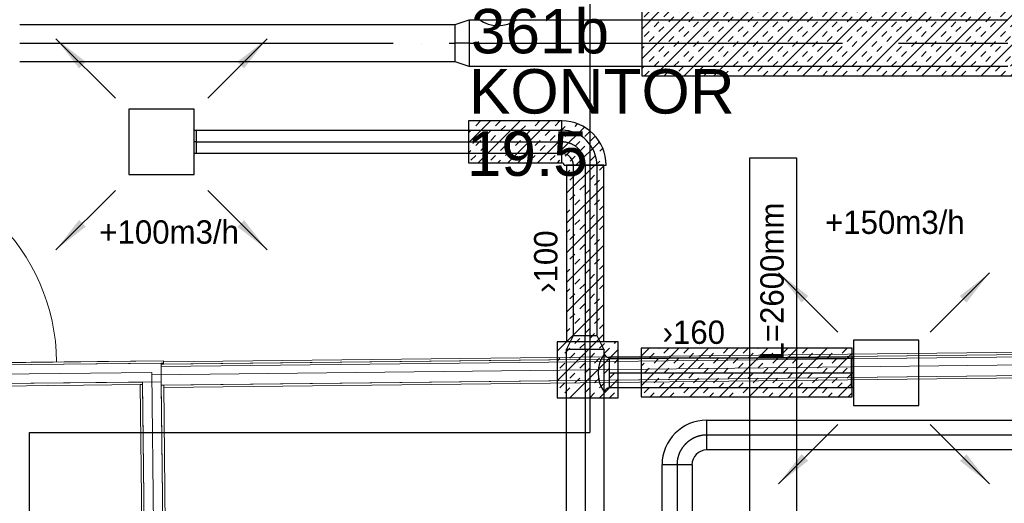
# Model space of a CAD drawing. Header units: millimetres. Extents: x 0 to 83130, y 0 to 57204.
# Tile 35 of 67: x 8826 to 14100, y 46846 to 49438. Entities that reach past the tile are written whole.
import ezdxf

# ---------------------------------------------------------------- set-up
doc = ezdxf.new("R2010")
doc.units = ezdxf.units.MM
doc.header["$LTSCALE"] = 100
doc.header["$MEASUREMENT"] = 0
doc.header["$PDMODE"] = 1
doc.linetypes.add('2V-CENT', pattern=[23, 20, -1.5, 0, -1.5])
doc.linetypes.add('V-KV', pattern=[2, 1, 1])
doc.layers.get('0').update_dxf_attribs({"linetype": 'CONTINUOUS'})
for name, color, linetype in [('20603A200D001$0$832 Rominfo', 7, 'CONTINUOUS'), ('V060-', 3, 'CONTINUOUS'), ('V061-', 1, 'CONTINUOUS'), ('V070-', 3, 'CONTINUOUS'), ('V071-', 1, 'CONTINUOUS'), ('V080-', 3, 'CONTINUOUS'), ('V110', 1, 'CONTINUOUS'), ('V111', 1, 'CONTINUOUS'), ('xref', 7, 'CONTINUOUS')]:
    doc.layers.add(name, color=color, linetype=linetype)
for name, color, linetype, lineweight in [('20603A200D001$0$A-AREA', 32, 'CONTINUOUS', 9), ('20603A200D001$0$A-DOOR', 31, 'CONTINUOUS', 13), ('20603A200D001$0$A-WALL', 7, 'CONTINUOUS', 13)]:
    doc.layers.add(name, color=color, linetype=linetype, lineweight=lineweight)
doc.styles.add('20603A200D001$0$Arial', font='arial.ttf', dxfattribs={"height": 238.125})
doc.styles.add('FISO', font='fiso')
doc.styles.add('ISO', font='ISO')
doc.styles.add('SIMPLEX', font='SIMPLEX')

# ---------------------------------------------------------------- blocks, each defined once
blk = doc.blocks.new('TAK_P', base_point=(16247.5, 22586.5))
for p, q in [((16248, 22587), (16247, 22587)), ((16247, 22587), (16247, 22586)), ((16248, 22586), (16248, 22587)), ((16247, 22586), (16248, 22586))]:
    blk.add_line(p, q)
blk = doc.blocks.new('C3A', base_point=(16246, 22590.5))
at = {"color": 0, "linetype": 'ByBlock'}
blk.add_line((16247, 22590.5), (16246, 22590.5), dxfattribs=at)
blk = doc.blocks.new('K3A', base_point=(16246, 22590.5))
at = {"color": 0, "linetype": 'ByBlock'}
for p, q in [((16246, 22591), (16247, 22591)), ((16247, 22591), (16247, 22590)), ((16247, 22590), (16246, 22590))]:
    blk.add_line(p, q, dxfattribs=at)
blk = doc.blocks.new('33A', base_point=(16246, 22590.5))
blk.add_point((16247, 22590.5))
at = {"color": 0, "linetype": 'ByBlock'}
blk.add_blockref('K3A', (16246, 22590.5), dxfattribs=at)
at = {"color": 1, "linetype": '2V-CENT'}
blk.add_blockref('C3A', (16246, 22590.5), dxfattribs=at)
at = {"style": 'SIMPLEX', "flags": 3}
blk.add_attdef('0', (16246, 22590.5), '', height=1, dxfattribs=at)
blk = doc.blocks.new('CCDIMF_200X125X75', base_point=(3095.5, 30301.1))
at = {"color": 0, "linetype": 'ByBlock'}
blk.add_line((3058, 30301.1), (3133, 30301.1), dxfattribs=at)
blk = doc.blocks.new('KCDIMF_200X125X75', base_point=(3095.5, 30301.1))
at = {"color": 0, "linetype": 'ByBlock'}
for p, q in [((3058, 30201.1), (3058, 30401.1)), ((3058, 30401.1), (3133, 30363.6)), ((3133, 30363.6), (3133, 30238.6)), ((3133, 30238.6), (3058, 30201.1))]:
    blk.add_line(p, q, dxfattribs=at)
blk = doc.blocks.new('3CDIMF_200X125X75', base_point=(3095.5, 30301.1))
for p in [(3058, 30301.1), (3133, 30301.1)]:
    blk.add_point(p)
at = {"color": 0, "linetype": 'ByBlock'}
blk.add_blockref('KCDIMF_200X125X75', (3095.5, 30301.1), dxfattribs=at)
at = {"color": 1, "linetype": '2V-CENT'}
blk.add_blockref('CCDIMF_200X125X75', (3095.5, 30301.1), dxfattribs=at)
at = {"style": 'SIMPLEX', "flags": 3}
blk.add_attdef('0', (3095.5, 30301.1), '', height=1, dxfattribs=at)
blk = doc.blocks.new('CBOJ90_PB', base_point=(86107, 31352))
at = {"color": 0, "linetype": 'ByBlock'}
blk.add_arc((86106, 31353), 1, 270, 360, dxfattribs=at)
blk = doc.blocks.new('KBOJ90_PB', base_point=(86107, 31352))
at = {"color": 0, "linetype": 'ByBlock'}
for p, q in [((86106.5, 31353), (86107.5, 31353)), ((86106, 31352.5), (86106, 31351.5))]:
    blk.add_line(p, q, dxfattribs=at)
for radius in [1.5, 0.5]:
    blk.add_arc((86106, 31353), radius, 270, 360, dxfattribs=at)
blk = doc.blocks.new('3BOJ90_PB', base_point=(86107, 31352))
for p in [(86107, 31353), (86106, 31352)]:
    blk.add_point(p)
at = {"color": 1, "linetype": '2V-CENT'}
blk.add_blockref('CBOJ90_PB', (86107, 31352), dxfattribs=at)
at = {"color": 0, "linetype": 'ByBlock'}
blk.add_blockref('KBOJ90_PB', (86107, 31352), dxfattribs=at)
at = {"style": 'ISO', "flags": 3}
blk.add_attdef('0', (86107, 31352), '', height=1, dxfattribs=at)
blk = doc.blocks.new('V420', base_point=(455, 404.5))
blk.add_line((455, 404.5), (464, 404.5))
blk.add_solid([(455, 404.5), (459, 405), (459, 404)])
blk = doc.blocks.new('V421', base_point=(455.5, 404.5))
at = {"rotation": 180}
blk.add_blockref('V420', (464.5, 404.5), dxfattribs=at)
blk = doc.blocks.new('CCDIMF_250X200X75', base_point=(3095.5, 30301.1))
at = {"color": 0, "linetype": 'ByBlock'}
blk.add_line((3058, 30301.1), (3133, 30301.1), dxfattribs=at)
blk = doc.blocks.new('KCDIMF_250X200X75', base_point=(3095.5, 30301.1))
at = {"color": 0, "linetype": 'ByBlock'}
for p, q in [((3058, 30176.1), (3058, 30426.1)), ((3058, 30426.1), (3133, 30401.1)), ((3133, 30401.1), (3133, 30201.1)), ((3133, 30201.1), (3058, 30176.1))]:
    blk.add_line(p, q, dxfattribs=at)
blk = doc.blocks.new('3CDIMF_250X200X75', base_point=(3095.5, 30301.1))
for p in [(3058, 30301.1), (3133, 30301.1)]:
    blk.add_point(p)
at = {"color": 0, "linetype": 'ByBlock'}
blk.add_blockref('KCDIMF_250X200X75', (3095.5, 30301.1), dxfattribs=at)
at = {"color": 1, "linetype": '2V-CENT'}
blk.add_blockref('CCDIMF_250X200X75', (3095.5, 30301.1), dxfattribs=at)
at = {"style": 'SIMPLEX', "flags": 3}
blk.add_attdef('0', (3095.5, 30301.1), '', height=1, dxfattribs=at)
blk = doc.blocks.new('*X120')
at = {"color": 0}
for p, q in [((12158.5, 49228.5), (12416.9, 49487)), ((12158.5, 49387.6), (12257.8, 49487)), ((12171.1, 49453.3), (12197.6, 49479.8)), ((12226, 49137), (12576, 49487)), ((12277.1, 49453.3), (12303.7, 49479.8)), ((12356.7, 49479.8), (12363.9, 49487)), ((12385.1, 49137), (12735.1, 49487)), ((12462.8, 49479.8), (12470, 49487)), ((12489.3, 49453.3), (12515.8, 49479.8)), ((12544.2, 49137), (12894.2, 49487)), ((12595.3, 49453.3), (12621.9, 49479.8)), ((12674.9, 49479.8), (12682.1, 49487)), ((12703.3, 49137), (13053.3, 49487)), ((12781, 49479.8), (12788.2, 49487)), ((12807.5, 49453.3), (12834, 49479.8)), ((12862.4, 49137), (13212.4, 49487)), ((12913.5, 49453.3), (12940.1, 49479.8)), ((12993.1, 49479.8), (13000.3, 49487)), ((13021.5, 49137), (13371.5, 49487)), ((13099.2, 49479.8), (13106.4, 49487)), ((13125.7, 49453.3), (13152.2, 49479.8)), ((13180.6, 49137), (13530.6, 49487)), ((13231.7, 49453.3), (13258.3, 49479.8)), ((13311.3, 49479.8), (13318.5, 49487)), ((13339.7, 49137), (13689.7, 49487)), ((13417.4, 49479.8), (13424.6, 49487)), ((13443.9, 49453.3), (13470.4, 49479.8)), ((13498.8, 49137), (13848.8, 49487)), ((13549.9, 49453.3), (13576.5, 49479.8)), ((13629.5, 49479.8), (13636.7, 49487)), ((13657.9, 49137), (14007.9, 49487)), ((13735.5, 49479.8), (13742.8, 49487)), ((13762.1, 49453.3), (13788.6, 49479.8)), ((13817, 49137), (14158.5, 49478.5)), ((13868.1, 49453.3), (13894.6, 49479.8)), ((13947.7, 49479.8), (13954.9, 49487)), ((14053.7, 49479.8), (14061, 49487)), ((14080.3, 49453.3), (14106.8, 49479.8)), ((12224.1, 49400.2), (12250.6, 49426.8)), ((12303.7, 49426.8), (12330.2, 49453.3)), ((12409.7, 49426.8), (12436.2, 49453.3)), ((12436.2, 49400.2), (12462.8, 49426.8)), ((12542.3, 49400.2), (12568.8, 49426.8)), ((12621.9, 49426.8), (12648.4, 49453.3)), ((12727.9, 49426.8), (12754.4, 49453.3)), ((12754.4, 49400.2), (12781, 49426.8)), ((12860.5, 49400.2), (12887, 49426.8)), ((12940.1, 49426.8), (12966.6, 49453.3)), ((13046.1, 49426.8), (13072.6, 49453.3)), ((13072.6, 49400.2), (13099.2, 49426.8)), ((13178.7, 49400.2), (13205.2, 49426.8)), ((13258.3, 49426.8), (13284.8, 49453.3)), ((13364.3, 49426.8), (13390.8, 49453.3)), ((13390.8, 49400.2), (13417.4, 49426.8)), ((13496.9, 49400.2), (13523.4, 49426.8)), ((13576.5, 49426.8), (13603, 49453.3)), ((13682.5, 49426.8), (13709, 49453.3)), ((13709, 49400.2), (13735.5, 49426.8)), ((13815.1, 49400.2), (13841.6, 49426.8)), ((13894.6, 49426.8), (13921.2, 49453.3)), ((14000.7, 49426.8), (14027.2, 49453.3)), ((14027.2, 49400.2), (14053.7, 49426.8)), ((14133.3, 49400.2), (14158.5, 49425.4)), ((12171.1, 49347.2), (12197.6, 49373.7)), ((12250.6, 49373.7), (12277.1, 49400.2)), ((12356.7, 49373.7), (12383.2, 49400.2)), ((12383.2, 49347.2), (12409.7, 49373.7)), ((12489.3, 49347.2), (12515.8, 49373.7)), ((12568.8, 49373.7), (12595.3, 49400.2)), ((12674.9, 49373.7), (12701.4, 49400.2)), ((12701.4, 49347.2), (12727.9, 49373.7)), ((12807.5, 49347.2), (12834, 49373.7)), ((12887, 49373.7), (12913.5, 49400.2)), ((12993.1, 49373.7), (13019.6, 49400.2)), ((13019.6, 49347.2), (13046.1, 49373.7)), ((13125.7, 49347.2), (13152.2, 49373.7)), ((13205.2, 49373.7), (13231.7, 49400.2)), ((13311.3, 49373.7), (13337.8, 49400.2)), ((13337.8, 49347.2), (13364.3, 49373.7)), ((13443.9, 49347.2), (13470.4, 49373.7)), ((13523.4, 49373.7), (13549.9, 49400.2)), ((13629.5, 49373.7), (13656, 49400.2)), ((13656, 49347.2), (13682.5, 49373.7)), ((13762.1, 49347.2), (13788.6, 49373.7)), ((13841.6, 49373.7), (13868.1, 49400.2)), ((13947.7, 49373.7), (13974.2, 49400.2)), ((13974.2, 49347.2), (14000.7, 49373.7)), ((14080.3, 49347.2), (14106.8, 49373.7)), ((12197.6, 49320.7), (12224.1, 49347.2)), ((12303.7, 49320.7), (12330.2, 49347.2)), ((12330.2, 49294.2), (12356.7, 49320.7)), ((12436.2, 49294.2), (12462.8, 49320.7)), ((12515.8, 49320.7), (12542.3, 49347.2)), ((12621.9, 49320.7), (12648.4, 49347.2)), ((12648.4, 49294.2), (12674.9, 49320.7)), ((12754.4, 49294.2), (12781, 49320.7)), ((12834, 49320.7), (12860.5, 49347.2)), ((12940.1, 49320.7), (12966.6, 49347.2)), ((12966.6, 49294.2), (12993.1, 49320.7)), ((13072.6, 49294.2), (13099.2, 49320.7)), ((13152.2, 49320.7), (13178.7, 49347.2)), ((13258.3, 49320.7), (13284.8, 49347.2)), ((13284.8, 49294.2), (13311.3, 49320.7)), ((13390.8, 49294.2), (13417.4, 49320.7)), ((13470.4, 49320.7), (13496.9, 49347.2)), ((13576.5, 49320.7), (13603, 49347.2)), ((13603, 49294.2), (13629.5, 49320.7)), ((13709, 49294.2), (13735.5, 49320.7)), ((13788.6, 49320.7), (13815.1, 49347.2)), ((13894.6, 49320.7), (13921.2, 49347.2)), ((13921.2, 49294.2), (13947.7, 49320.7)), ((13976.1, 49137), (14158.5, 49319.4)), ((14027.2, 49294.2), (14053.7, 49320.7)), ((14106.8, 49320.7), (14133.3, 49347.2)), ((12158.5, 49281.6), (12171.1, 49294.2)), ((12250.6, 49267.7), (12277.1, 49294.2)), ((12277.1, 49241.1), (12303.7, 49267.7)), ((12383.2, 49241.1), (12409.7, 49267.7)), ((12462.8, 49267.7), (12489.3, 49294.2)), ((12568.8, 49267.7), (12595.3, 49294.2)), ((12595.3, 49241.1), (12621.9, 49267.7)), ((12701.4, 49241.1), (12727.9, 49267.7)), ((12781, 49267.7), (12807.5, 49294.2)), ((12887, 49267.7), (12913.5, 49294.2)), ((12913.5, 49241.1), (12940.1, 49267.7)), ((13019.6, 49241.1), (13046.1, 49267.7)), ((13099.2, 49267.7), (13125.7, 49294.2)), ((13205.2, 49267.7), (13231.7, 49294.2)), ((13231.7, 49241.1), (13258.3, 49267.7)), ((13337.8, 49241.1), (13364.3, 49267.7)), ((13417.4, 49267.7), (13443.9, 49294.2)), ((13523.4, 49267.7), (13549.9, 49294.2)), ((13549.9, 49241.1), (13576.5, 49267.7)), ((13656, 49241.1), (13682.5, 49267.7)), ((13735.5, 49267.7), (13762.1, 49294.2)), ((13841.6, 49267.7), (13868.1, 49294.2)), ((13868.1, 49241.1), (13894.6, 49267.7)), ((13974.2, 49241.1), (14000.7, 49267.7)), ((14053.7, 49267.7), (14080.3, 49294.2)), ((12197.6, 49214.6), (12224.1, 49241.1)), ((12224.1, 49188.1), (12250.6, 49214.6)), ((12330.2, 49188.1), (12356.7, 49214.6)), ((12409.7, 49214.6), (12436.2, 49241.1)), ((12515.8, 49214.6), (12542.3, 49241.1)), ((12542.3, 49188.1), (12568.8, 49214.6)), ((12648.4, 49188.1), (12674.9, 49214.6)), ((12727.9, 49214.6), (12754.4, 49241.1)), ((12834, 49214.6), (12860.5, 49241.1)), ((12860.5, 49188.1), (12887, 49214.6)), ((12966.6, 49188.1), (12993.1, 49214.6)), ((13046.1, 49214.6), (13072.6, 49241.1)), ((13152.2, 49214.6), (13178.7, 49241.1)), ((13178.7, 49188.1), (13205.2, 49214.6)), ((13284.8, 49188.1), (13311.3, 49214.6)), ((13364.3, 49214.6), (13390.8, 49241.1)), ((13470.4, 49214.6), (13496.9, 49241.1)), ((13496.9, 49188.1), (13523.4, 49214.6)), ((13603, 49188.1), (13629.5, 49214.6)), ((13682.5, 49214.6), (13709, 49241.1)), ((13788.6, 49214.6), (13815.1, 49241.1)), ((13815.1, 49188.1), (13841.6, 49214.6)), ((13921.2, 49188.1), (13947.7, 49214.6)), ((14000.7, 49214.6), (14027.2, 49241.1)), ((14106.8, 49214.6), (14133.3, 49241.1)), ((14133.3, 49188.1), (14158.5, 49213.3)), ((12158.5, 49175.5), (12171.1, 49188.1)), ((12173, 49137), (12197.6, 49161.6)), ((12279.1, 49137), (12303.7, 49161.6)), ((12356.7, 49161.6), (12383.2, 49188.1)), ((12462.8, 49161.6), (12489.3, 49188.1)), ((12491.2, 49137), (12515.8, 49161.6)), ((12597.3, 49137), (12621.9, 49161.6)), ((12674.9, 49161.6), (12701.4, 49188.1)), ((12781, 49161.6), (12807.5, 49188.1)), ((12809.4, 49137), (12834, 49161.6)), ((12915.5, 49137), (12940.1, 49161.6)), ((12993.1, 49161.6), (13019.6, 49188.1)), ((13099.2, 49161.6), (13125.7, 49188.1)), ((13127.6, 49137), (13152.2, 49161.6)), ((13233.7, 49137), (13258.3, 49161.6)), ((13311.3, 49161.6), (13337.8, 49188.1)), ((13417.4, 49161.6), (13443.9, 49188.1)), ((13445.8, 49137), (13470.4, 49161.6)), ((13551.9, 49137), (13576.5, 49161.6)), ((13629.5, 49161.6), (13656, 49188.1)), ((13735.5, 49161.6), (13762.1, 49188.1)), ((13764, 49137), (13788.6, 49161.6)), ((13870, 49137), (13894.6, 49161.6)), ((13947.7, 49161.6), (13974.2, 49188.1)), ((14053.7, 49161.6), (14080.3, 49188.1)), ((14082.2, 49137), (14106.8, 49161.6)), ((14135.2, 49137), (14158.5, 49160.3))]:
    blk.add_line(p, q, dxfattribs=at)
blk = doc.blocks.new('*X121')
at = {"color": 0}
for p, q in [((11755.5, 48507.4), (11906.3, 48658.2)), ((11755.5, 48613.4), (11773.3, 48631.3)), ((11799.8, 48657.8), (11800.3, 48658.2)), ((11826.4, 48631.3), (11852.9, 48657.8)), ((11932.4, 48631.3), (11955.5, 48654.3)), ((11773.3, 48578.2), (11799.8, 48604.8)), ((11879.4, 48578.2), (11905.9, 48604.8)), ((11905.9, 48551.7), (11932.4, 48578.2)), ((11755.5, 48348.3), (11955.5, 48548.3)), ((11826.4, 48525.2), (11852.9, 48551.7)), ((11852.9, 48498.7), (11879.4, 48525.2)), ((11773.3, 48472.2), (11799.8, 48498.7)), ((11799.8, 48445.7), (11826.4, 48472.2)), ((11905.9, 48445.7), (11932.4, 48472.2)), ((11932.4, 48419.1), (11955.5, 48442.2)), ((11755.5, 48401.3), (11773.3, 48419.1)), ((11755.5, 48189.2), (11955.5, 48389.2)), ((11852.9, 48392.6), (11879.4, 48419.1)), ((11879.4, 48366.1), (11905.9, 48392.6)), ((11799.8, 48339.6), (11826.4, 48366.1)), ((11826.4, 48313.1), (11852.9, 48339.6)), ((11932.4, 48313.1), (11955.5, 48336.1)), ((11755.5, 48295.2), (11773.3, 48313.1)), ((11773.3, 48260), (11799.8, 48286.6)), ((11879.4, 48260), (11905.9, 48286.6)), ((11755.5, 48030.1), (11955.5, 48230.1)), ((11826.4, 48207), (11852.9, 48233.5)), ((11905.9, 48233.5), (11932.4, 48260)), ((11773.3, 48154), (11799.8, 48180.5)), ((11852.9, 48180.5), (11879.4, 48207)), ((11799.8, 48127.5), (11826.4, 48154)), ((11905.9, 48127.5), (11932.4, 48154)), ((11932.4, 48100.9), (11955.5, 48124)), ((11755.5, 48083.1), (11773.3, 48100.9)), ((11755.5, 47871), (11955.5, 48071)), ((11852.9, 48074.4), (11879.4, 48100.9)), ((11879.4, 48047.9), (11905.9, 48074.4)), ((11799.8, 48021.4), (11826.4, 48047.9)), ((11826.4, 47994.9), (11852.9, 48021.4)), ((11932.4, 47994.9), (11955.5, 48017.9)), ((11755.5, 47977), (11773.3, 47994.9)), ((11773.3, 47941.8), (11799.8, 47968.4)), ((11879.4, 47941.8), (11905.9, 47968.4)), ((11756.8, 47713.2), (11955.5, 47911.9)), ((11826.4, 47888.8), (11852.9, 47915.3)), ((11905.9, 47915.3), (11932.4, 47941.8)), ((11773.3, 47835.8), (11799.8, 47862.3)), ((11852.9, 47862.3), (11879.4, 47888.8)), ((11799.8, 47809.3), (11826.4, 47835.8)), ((11905.9, 47809.3), (11932.4, 47835.8)), ((11932.4, 47782.7), (11955.5, 47805.8)), ((11755.5, 47764.9), (11773.3, 47782.7)), ((11852.9, 47756.2), (11879.4, 47782.7)), ((11879.4, 47729.7), (11905.9, 47756.2)), ((11915.9, 47713.2), (11955.5, 47752.8)), ((11705.3, 47502.5), (11914.3, 47711.6)), ((11705.3, 47661.6), (11755.2, 47711.6)), ((11799.8, 47703.2), (11808.2, 47711.6)), ((11809.9, 47713.2), (11826.4, 47729.7)), ((11826.4, 47676.7), (11852.9, 47703.2)), ((11932.4, 47676.7), (11958.9, 47703.2)), ((12012, 47703.2), (12020.3, 47711.6)), ((11746.8, 47650.2), (11773.3, 47676.7)), ((11773.3, 47623.6), (11799.8, 47650.2)), ((11773.4, 47411.6), (12032.7, 47670.9)), ((11879.4, 47623.6), (11905.9, 47650.2)), ((11958.9, 47650.2), (11985.5, 47676.7)), ((12155.5, 47634.5), (12197.8, 47676.9)), ((12155.5, 47475.4), (12356.9, 47676.9)), ((12197.6, 47623.6), (12224.1, 47650.2)), ((12250.6, 47676.7), (12250.9, 47676.9)), ((12256, 47416.9), (12516, 47676.9)), ((12277.1, 47650.2), (12303.7, 47676.7)), ((12383.2, 47650.2), (12409.7, 47676.7)), ((12409.7, 47623.6), (12436.2, 47650.2)), ((12415.1, 47416.9), (12675.1, 47676.9)), ((12462.8, 47676.7), (12463, 47676.9)), ((12515.8, 47623.6), (12542.3, 47650.2)), ((12568.8, 47676.7), (12569.1, 47676.9)), ((12574.2, 47416.9), (12834.2, 47676.9)), ((12595.3, 47650.2), (12621.9, 47676.7)), ((12701.4, 47650.2), (12727.9, 47676.7)), ((12727.9, 47623.6), (12754.4, 47650.2)), ((12733.3, 47416.9), (12993.3, 47676.9)), ((12781, 47676.7), (12781.2, 47676.9)), ((12834, 47623.6), (12860.5, 47650.2)), ((12887, 47676.7), (12887.3, 47676.9)), ((12892.4, 47416.9), (13152.4, 47676.9)), ((12913.5, 47650.2), (12940.1, 47676.7)), ((13019.6, 47650.2), (13046.1, 47676.7)), ((13046.1, 47623.6), (13072.6, 47650.2)), ((13051.5, 47416.9), (13285.5, 47650.8)), ((13099.2, 47676.7), (13099.4, 47676.9)), ((13152.2, 47623.6), (13178.7, 47650.2)), ((13205.2, 47676.7), (13205.5, 47676.9)), ((13231.7, 47650.2), (13258.3, 47676.7)), ((11705.3, 47608.6), (11720.3, 47623.6)), ((11720.3, 47570.6), (11746.8, 47597.1)), ((11826.4, 47570.6), (11852.9, 47597.1)), ((11905.9, 47597.1), (11932.4, 47623.6)), ((12012, 47597.1), (12032.7, 47617.9)), ((12155.5, 47581.5), (12171.1, 47597.1)), ((12224.1, 47597.1), (12250.6, 47623.6)), ((12330.2, 47597.1), (12356.7, 47623.6)), ((12356.7, 47570.6), (12383.2, 47597.1)), ((12462.8, 47570.6), (12489.3, 47597.1)), ((12542.3, 47597.1), (12568.8, 47623.6)), ((12648.4, 47597.1), (12674.9, 47623.6)), ((12674.9, 47570.6), (12701.4, 47597.1)), ((12781, 47570.6), (12807.5, 47597.1)), ((12860.5, 47597.1), (12887, 47623.6)), ((12966.6, 47597.1), (12993.1, 47623.6)), ((12993.1, 47570.6), (13019.6, 47597.1)), ((13099.2, 47570.6), (13125.7, 47597.1)), ((13178.7, 47597.1), (13205.2, 47623.6)), ((13284.8, 47597.1), (13285.5, 47597.8)), ((11773.3, 47517.6), (11799.8, 47544.1)), ((11852.9, 47544.1), (11879.4, 47570.6)), ((11958.9, 47544.1), (11985.5, 47570.6)), ((11985.5, 47517.6), (12012, 47544.1)), ((12171.1, 47544.1), (12197.6, 47570.6)), ((12277.1, 47544.1), (12303.7, 47570.6)), ((12303.7, 47517.6), (12330.2, 47544.1)), ((12409.7, 47517.6), (12436.2, 47544.1)), ((12489.3, 47544.1), (12515.8, 47570.6)), ((12595.3, 47544.1), (12621.9, 47570.6)), ((12621.9, 47517.6), (12648.4, 47544.1)), ((12727.9, 47517.6), (12754.4, 47544.1)), ((12807.5, 47544.1), (12834, 47570.6)), ((12913.5, 47544.1), (12940.1, 47570.6)), ((12940.1, 47517.6), (12966.6, 47544.1)), ((13046.1, 47517.6), (13072.6, 47544.1)), ((13125.7, 47544.1), (13152.2, 47570.6)), ((13231.7, 47544.1), (13258.3, 47570.6)), ((13258.3, 47517.6), (13284.8, 47544.1)), ((11720.3, 47464.5), (11746.8, 47491.1)), ((11799.8, 47491.1), (11826.4, 47517.6)), ((11905.9, 47491.1), (11932.4, 47517.6)), ((11932.4, 47464.5), (11958.9, 47491.1)), ((11932.5, 47411.6), (12032.7, 47511.8)), ((12224.1, 47491.1), (12250.6, 47517.6)), ((12250.6, 47464.5), (12277.1, 47491.1)), ((12356.7, 47464.5), (12383.2, 47491.1)), ((12436.2, 47491.1), (12462.8, 47517.6)), ((12542.3, 47491.1), (12568.8, 47517.6)), ((12568.8, 47464.5), (12595.3, 47491.1)), ((12674.9, 47464.5), (12701.4, 47491.1)), ((12754.4, 47491.1), (12781, 47517.6)), ((12860.5, 47491.1), (12887, 47517.6)), ((12887, 47464.5), (12913.5, 47491.1)), ((12993.1, 47464.5), (13019.6, 47491.1)), ((13072.6, 47491.1), (13099.2, 47517.6)), ((13178.7, 47491.1), (13205.2, 47517.6)), ((13205.2, 47464.5), (13231.7, 47491.1)), ((13210.6, 47416.9), (13285.5, 47491.7)), ((11746.8, 47438), (11773.3, 47464.5)), ((11852.9, 47438), (11879.4, 47464.5)), ((11879.4, 47411.6), (11905.9, 47438)), ((11985.5, 47411.6), (12012, 47438)), ((12171.1, 47438), (12197.6, 47464.5)), ((12203, 47416.9), (12224.1, 47438)), ((12309.1, 47416.9), (12330.2, 47438)), ((12383.2, 47438), (12409.7, 47464.5)), ((12489.3, 47438), (12515.8, 47464.5)), ((12521.2, 47416.9), (12542.3, 47438)), ((12627.3, 47416.9), (12648.4, 47438)), ((12701.4, 47438), (12727.9, 47464.5)), ((12807.5, 47438), (12834, 47464.5)), ((12839.4, 47416.9), (12860.5, 47438)), ((12945.5, 47416.9), (12966.6, 47438)), ((13019.6, 47438), (13046.1, 47464.5)), ((13125.7, 47438), (13152.2, 47464.5)), ((13157.6, 47416.9), (13178.7, 47438)), ((13263.7, 47416.9), (13284.8, 47438))]:
    blk.add_line(p, q, dxfattribs=at)
blk = doc.blocks.new('*X125')
at = {"color": 0}
for p, q in [((2280.4, 47358.5), (2294.6, 47372.6)), ((2210, 47341.1), (2227.4, 47358.5)), ((2210, 47235), (2330.4, 47355.4)), ((2227.4, 47305.4), (2253.9, 47332)), ((2333.5, 47305.4), (2360, 47332)), ((2280.4, 47252.4), (2306.9, 47278.9)), ((2284.8, 47150.7), (2411.1, 47277)), ((2360, 47278.9), (2386.5, 47305.4)), ((2227.4, 47199.4), (2253.9, 47225.9)), ((2306.9, 47225.9), (2333.5, 47252.4)), ((2413, 47225.9), (2429.2, 47242.1)), ((2253.9, 47172.9), (2280.4, 47199.4)), ((2360, 47172.9), (2386.5, 47199.4)), ((2390.9, 47150.7), (2413, 47172.9)), ((2439.5, 47199.4), (2441.9, 47201.8)), ((2443.9, 47150.7), (2447.4, 47154.3))]:
    blk.add_line(p, q, dxfattribs=at)
blk = doc.blocks.new('*X130')
at = {"color": 0}
for p, q in [((11230.3, 48777.6), (11347.9, 48895.2)), ((11269.5, 48869.9), (11294.8, 48895.2)), ((11282, 48670.2), (11507, 48895.2)), ((11375.6, 48869.9), (11400.9, 48895.2)), ((11441.1, 48670.2), (11666.1, 48895.2)), ((11587.7, 48869.9), (11613, 48895.2)), ((11693.8, 48869.9), (11719.1, 48895.2)), ((11230.3, 48830.7), (11243, 48843.4)), ((11322.5, 48816.9), (11349.1, 48843.4)), ((11402.1, 48843.4), (11428.6, 48869.9)), ((11508.2, 48843.4), (11534.7, 48869.9)), ((11534.7, 48816.9), (11561.2, 48843.4)), ((11640.7, 48816.9), (11667.3, 48843.4)), ((11720.3, 48843.4), (11730.3, 48853.4)), ((11269.5, 48763.9), (11296, 48790.4)), ((11349.1, 48790.4), (11375.6, 48816.9)), ((11455.1, 48790.4), (11481.6, 48816.9)), ((11481.6, 48763.9), (11508.2, 48790.4)), ((11587.7, 48763.9), (11614.2, 48790.4)), ((11600.2, 48670.2), (11730.3, 48800.3)), ((11667.3, 48790.4), (11693.8, 48816.9)), ((11230.3, 48724.6), (11243, 48737.3)), ((11296, 48737.3), (11322.5, 48763.9)), ((11402.1, 48737.3), (11428.6, 48763.9)), ((11428.6, 48710.8), (11455.1, 48737.3)), ((11534.7, 48710.8), (11561.2, 48737.3)), ((11614.2, 48737.3), (11640.7, 48763.9)), ((11720.3, 48737.3), (11730.3, 48747.3)), ((11243, 48684.3), (11269.5, 48710.8)), ((11349.1, 48684.3), (11375.6, 48710.8)), ((11388, 48670.2), (11402.1, 48684.3)), ((11494.1, 48670.2), (11508.2, 48684.3)), ((11561.2, 48684.3), (11587.7, 48710.8)), ((11667.3, 48684.3), (11693.8, 48710.8)), ((11706.2, 48670.2), (11720.3, 48684.3))]:
    blk.add_line(p, q, dxfattribs=at)
blk = doc.blocks.new('20603A200D001$0$IV01_24dB 540336 - IV01_24dB 2-320983-P03')
at = {"layer": '20603A200D001$0$A-WALL'}
blk.add_line((23349.3, 45197.6), (25003.4, 45216.2), dxfattribs=at)
blk = doc.blocks.new('20603A200D001$0$IV01_24dB 540336 - IV01_24dB-320976-P03')
at = {"layer": '20603A200D001$0$A-WALL'}
for p, q in [((23348.3, 45260.6), (25065.7, 45279.9)), ((25065.7, 45279.9), (23348.3, 45260.6)), ((25065.7, 45279.9), (23348.3, 45260.6)), ((25065.7, 45278.4), (23348.3, 45260.6)), ((23348.3, 45260.6), (25065.7, 45278.4)), ((23348.3, 45260.6), (23348.5, 45247.6)), ((23348.5, 45247.6), (25065.9, 45266.9)), ((23348.5, 45247.6), (25065.9, 45266.9)), ((25065.9, 45266.9), (23348.5, 45247.6)), ((23348.5, 45247.6), (25052.9, 45266.8)), ((25052.9, 45266.8), (23348.5, 45247.6)), ((25052.9, 45266.8), (23348.5, 45247.6)), ((25054, 45166.8), (25052.9, 45266.8)), ((25054, 45166.8), (25052.9, 45266.8)), ((25052.9, 45266.8), (25054, 45166.8)), ((25065.7, 45278.4), (25065.7, 45279.9)), ((25065.9, 45266.9), (25065.7, 45279.9)), ((25065.7, 45279.9), (25065.7, 45278.4)), ((25065.9, 45266.9), (25065.7, 45278.4)), ((25065.7, 45278.4), (25065.9, 45266.9)), ((23348.5, 45247.6), (23350, 45147.6)), ((23350, 45147.6), (25054, 45166.8)), ((23350, 45147.6), (25054, 45166.8)), ((25054, 45166.8), (23350, 45147.6)), ((23350, 45147.6), (24954, 45165.6)), ((24954, 45165.6), (23350, 45147.6)), ((24954, 45165.6), (23350, 45147.6)), ((24940.9, 45152.5), (24954.1, 45152.6)), ((24941.1, 45152.5), (24954.1, 45152.6)), ((24954.1, 45152.6), (24941.1, 45152.5)), ((24954.1, 45152.6), (24954, 45165.6)), ((24954.1, 45152.6), (24954, 45165.6)), ((24954, 45165.6), (24954.1, 45152.6)), ((23350, 45147.6), (23350.2, 45134.6)), ((23350.2, 45134.6), (23351.5, 45134.6)), ((23845.8, 45140.2), (23847.8, 45140.2)), ((24445.8, 45146.9), (24447.8, 45146.9))]:
    blk.add_line(p, q, dxfattribs=at)
blk = doc.blocks.new('20603A200D001$0$IV01_24dB 540336 - IV01_24dB 540336-320980-P03')
for name in ['20603A200D001$0$IV01_24dB 540336 - IV01_24dB-320976-P03', '20603A200D001$0$IV01_24dB 540336 - IV01_24dB 2-320983-P03']:
    blk.add_blockref(name, (0, 0))
blk = doc.blocks.new('20603A200D001$0$IV01_24dB 543304 - IV01_24dB 2-321038-P03')
at = {"layer": '20603A200D001$0$A-WALL'}
blk.add_line((25003.4, 45216.2), (25222.6, 25751.5), dxfattribs=at)
blk = doc.blocks.new('20603A200D001$0$IV01_24dB 543304 - IV01_24dB-321031-P03')
at = {"layer": '20603A200D001$0$A-WALL'}
for p, q in [((25052.9, 45266.8), (25065.9, 45266.9)), ((25065.9, 45266.9), (25052.9, 45266.8)), ((25065.9, 45266.9), (25052.9, 45266.8)), ((25052.9, 45261.3), (25052.9, 45266.8)), ((25052.9, 45266.8), (25052.9, 45261.3)), ((25052.9, 45266.8), (25052.9, 45261.3)), ((25052.9, 45261.3), (25065.9, 45261.4)), ((25052.9, 45261.3), (25065.9, 45261.4)), ((25065.9, 45261.4), (25052.9, 45261.3)), ((25065.9, 45261.4), (25065.9, 45266.9)), ((25065.9, 45261.4), (25065.9, 45266.9)), ((25065.9, 45266.9), (25065.9, 45261.4)), ((24941.1, 45152.5), (24954.1, 45152.6)), ((24954.1, 45152.6), (24941.1, 45152.5)), ((24954.1, 45152.6), (24941.1, 45152.5)), ((24941.1, 45152.5), (25159.6, 25750.8)), ((24954, 45165.6), (25054, 45166.8)), ((25054, 45166.8), (24954, 45165.6)), ((25054, 45166.8), (24954, 45165.6)), ((25172.6, 25751), (24954, 45165.6)), ((24954, 45165.6), (25172.6, 25751)), ((24954, 45165.6), (25172.6, 25751)), ((24954.1, 45152.6), (25172.6, 25751)), ((24954.1, 45152.6), (25172.6, 25751)), ((24954.1, 45152.6), (25172.6, 25751)), ((25054, 45166.8), (25085.4, 42381.8)), ((25054, 45166.8), (25272.6, 25752.1)), ((25054, 45166.8), (25085.4, 42381.8)), ((25054.2, 45148.3), (25067.2, 45148.4)), ((25067.2, 45148.4), (25054.2, 45148.3)), ((25067.2, 45148.4), (25054.2, 45148.3)), ((25085.4, 42381.8), (25054.2, 45148.3)), ((25054.2, 45148.3), (25085.4, 42381.8)), ((25054.2, 45148.3), (25085.4, 42381.8)), ((25067.4, 45135.4), (25067.2, 45148.4)), ((25098.4, 42381.9), (25067.2, 45148.4)), ((25067.2, 45148.4), (25067.4, 45135.4))]:
    blk.add_line(p, q, dxfattribs=at)
blk = doc.blocks.new('20603A200D001$0$IV01_24dB 543304 - IV01_24dB 543304-321035-P03')
for name in ['20603A200D001$0$IV01_24dB 543304 - IV01_24dB-321031-P03', '20603A200D001$0$IV01_24dB 543304 - IV01_24dB 2-321038-P03']:
    blk.add_blockref(name, (0, 0))
blk = doc.blocks.new('20603A200D001$0$IV02_37dB 560929 - IV02_37dB 2-321421-P03')
at = {"layer": '20603A200D001$0$A-WALL'}
blk.add_line((25003.6, 45204.2), (29864.1, 45258.9), dxfattribs=at)
blk = doc.blocks.new('20603A200D001$0$IV02_37dB 560929 - IV02_37dB-321414-P03')
at = {"layer": '20603A200D001$0$A-WALL'}
for p, q in [((29863.5, 45315.4), (25052.9, 45261.3)), ((29863.5, 45315.4), (25052.9, 45261.3)), ((25052.9, 45261.3), (29863.5, 45315.4)), ((29863.4, 45328.4), (25065.8, 45274.4)), ((29863.4, 45328.4), (25065.8, 45274.4)), ((25065.8, 45274.4), (29863.4, 45328.4)), ((25065.9, 45261.4), (29863.5, 45315.4)), ((25065.9, 45261.4), (29863.5, 45315.4)), ((29863.5, 45315.4), (25065.9, 45261.4)), ((29863.5, 45315.4), (29863.4, 45328.4)), ((29863.7, 45302.4), (29863.5, 45315.4)), ((25052.9, 45261.3), (25053.1, 45248.3)), ((25052.9, 45261.3), (25053.1, 45248.3)), ((25053.1, 45248.3), (25052.9, 45261.3)), ((25053.1, 45248.3), (29863.7, 45302.4)), ((25053.1, 45248.3), (29863.7, 45302.4)), ((29863.7, 45302.4), (25053.1, 45248.3)), ((29863.7, 45302.4), (25053.1, 45248.3)), ((29863.7, 45302.4), (25053.1, 45248.3)), ((25053.1, 45248.3), (29863.7, 45302.4)), ((25065.8, 45274.4), (25065.9, 45261.4)), ((25065.8, 45274.4), (25065.9, 45261.4)), ((25065.9, 45261.4), (25065.8, 45274.4)), ((29864.8, 45202.4), (29863.7, 45302.4)), ((25053.1, 45248.3), (25054.2, 45148.3)), ((25053.1, 45248.3), (25054.2, 45148.3)), ((25054.2, 45148.3), (25053.1, 45248.3)), ((25054.2, 45148.3), (29864.8, 45202.4)), ((25054.2, 45148.3), (29864.8, 45202.4)), ((29864.8, 45202.4), (25054.2, 45148.3)), ((29864.8, 45202.4), (25067.2, 45148.4)), ((29864.8, 45202.4), (25067.2, 45148.4)), ((25067.2, 45148.4), (29864.8, 45202.4)), ((29864.9, 45189.4), (29864.8, 45202.4)), ((25067.4, 45135.4), (29864.9, 45189.4)), ((25067.2, 45148.4), (25067.4, 45135.4)), ((25067.2, 45148.4), (25067.4, 45135.4)), ((25067.4, 45135.4), (25067.2, 45148.4))]:
    blk.add_line(p, q, dxfattribs=at)
blk = doc.blocks.new('20603A200D001$0$IV02_37dB 560929 - IV02_37dB 560929-321418-P03')
for name in ['20603A200D001$0$IV02_37dB 560929 - IV02_37dB-321414-P03', '20603A200D001$0$IV02_37dB 560929 - IV02_37dB 2-321421-P03']:
    blk.add_blockref(name, (0, 0))
blk = doc.blocks.new('20603A200D001$0$DOOR 82 - DOOR 82-403640-P03')
at = {"layer": '20603A200D001$0$A-DOOR'}
blk.add_line((23409.5, 45388.3), (23397.3, 46472.2), dxfattribs=at)
blk.add_arc((23409.5, 45388.3), 1084, 0.6452, 90.6452, dxfattribs=at)
blk = doc.blocks.new('20603A200D001')
at = {"layer": '20603A200D001$0$A-AREA'}
for p, q in [((25065.8, 45274.4), (29863.4, 45328.4)), ((25065.7, 45278.4), (25065.8, 45274.4))]:
    blk.add_line(p, q, dxfattribs=at)
at = {"layer": '20603A200D001$0$A-WALL'}
blk.add_line((24941.1, 45152.5), (23351.5, 45134.6), dxfattribs=at)
at = {"layer": '20603A200D001$0$A-DOOR'}
blk.add_blockref('20603A200D001$0$DOOR 82 - DOOR 82-403640-P03', (0, -127), dxfattribs=at)
at = {"layer": '20603A200D001$0$A-WALL'}
for name in ['20603A200D001$0$IV02_37dB 560929 - IV02_37dB 560929-321418-P03', '20603A200D001$0$IV01_24dB 540336 - IV01_24dB 540336-320980-P03', '20603A200D001$0$IV01_24dB 543304 - IV01_24dB 543304-321035-P03']:
    blk.add_blockref(name, (0, 0), dxfattribs=at)
at = {"layer": '20603A200D001$0$832 Rominfo', "style": '20603A200D001$0$Arial'}
for s, p in [('361b', (26712.8, 46926.8)), ('KONTOR', (26702.4, 46604.2)), ('19.5', (26690.9, 46270.4))]:
    blk.add_text(s, height=238.12, dxfattribs=at).set_placement(p)

msp = doc.modelspace()

# ---------------------------------------------------------------- linework, layer by layer
at = {"layer": 'V060-', "linetype": 'Continuous'}
for p, q in [((11233.65, 49437), (14120, 49437)), ((8826.01, 49412.6), (11158.65, 49412.6)), ((11158.65, 49212.6), (8826.01, 49212.6)), ((14120, 49187), (11233.65, 49187)), ((9771.07, 48845.24, 171), (11730.27, 48845.24, 171)), ((11730.27, 48720.24, 171), (9771.07, 48720.24, 171)), ((11792.77, 47745.73, 171), (11792.77, 48658.1, 171)), ((11917.77, 48658.1, 171), (11917.77, 47745.73, 171)), ((11755.27, 44463.61, 171), (11755.27, 47672.08, 171)), ((11955.27, 47672.08, 171), (11955.27, 44463.61, 171)), ((11985.14, 47625), (13282, 47625)), ((13282, 47465), (11985.14, 47465)), ((12507, 47292.01, -11), (14210.91, 47292.01, -11)), ((14210.91, 47132.01, -11), (12507, 47132.01, -11)), ((12267.52, 45107.74, -171), (12267.52, 47052.41, -171)), ((12427.52, 47052.41, -171), (12427.52, 45107.74, -171))]:
    msp.add_line(p, q, dxfattribs=at)
at = {"layer": 'V060-', "color": 1, "linetype": '2V-CENT'}
for p, q in [((8826.01, 49312.6), (11158.65, 49312.6)), ((11233.65, 49312), (14120, 49312)), ((9771.07, 48782.74, 171), (11730.27, 48782.74, 171)), ((11855.27, 48658.1, 171), (11855.27, 47745.73, 171)), ((11855.27, 47672.08, 171), (11855.27, 44463.61, 171)), ((11985.14, 47545), (13282, 47545)), ((14210.91, 47212.01, -11), (12507, 47212.01, -11)), ((12347.52, 47052.41, -171), (12347.52, 45107.74, -171))]:
    msp.add_line(p, q, dxfattribs=at)
at = {"layer": 'V060-', "color": 1, "linetype": 'Continuous'}
for p, q in [((11730.27, 48670.24, 171), (11730.27, 48895.24, 171)), ((11742.77, 48657.74, 171), (11967.77, 48657.74, 171))]:
    msp.add_line(p, q, dxfattribs=at)
at = {"layer": 'V060-'}
msp.add_line((11985.14, 47465), (11985.14, 47625), dxfattribs=at)
at = {"layer": 'V060-', "color": 1}
for points in [[(12158.47, 49137), (14158.47, 49137), (14158.47, 49487), (12158.47, 49487)], [(11755.5, 47713.22), (11955.5, 47713.22), (11955.5, 48658.22), (11755.5, 48658.22)], [(12155.45, 47416.93), (13285.45, 47416.93), (13285.45, 47676.93), (12155.45, 47676.93)]]:
    msp.add_lwpolyline(points, close=True, dxfattribs=at)
at = {"layer": 'V060-', "color": 1, "elevation": 171}
for points in [[(11730.27, 48895.24), (11230.27, 48895.24), (11230.27, 48670.24), (11730.27, 48670.24)], [(11705.27, 47411.56), (12032.7, 47411.56), (12032.7, 47711.56), (11705.27, 47711.56)]]:
    msp.add_lwpolyline(points, close=True, dxfattribs=at)
at = {"layer": 'V060-'}
for centre, radius, start, end in [((11387.61, 49578.87), 173.28, 234.2869, 305.7131), ((12097.45, 47545), 173.28, 144.2869, 215.7131), ((11988.75, 47659.46), 34.65, 202.59848, 264.02195), ((11988.75, 47430.54), 34.65, 95.97805, 157.40152)]:
    msp.add_arc(centre, radius, start, end, dxfattribs=at)
at = {"layer": 'V060-', "color": 1, "linetype": 'Continuous'}
for radius in [237.5, 12.5]:
    msp.add_arc((11730.27, 48657.74, 171), radius, 0, 90, dxfattribs=at)
at = {"layer": 'V060-', "color": 1, "linetype": '2V-CENT'}
msp.add_arc((11730.27, 48657.74, 171), 125, 0, 90, dxfattribs=at)
at = {"layer": 'V080-', "linetype": 'V-KV'}
for p, q in [((11879.95, 50498.84), (11879.95, 47225.52)), ((8879.41, 45352.55), (8879.41, 47225.52)), ((8879.41, 47225.52), (11879.95, 47225.52))]:
    msp.add_line(p, q, dxfattribs=at)
at = {"layer": 'V110'}
msp.add_lwpolyline([(12736.84, 46096.99), (12736.84, 48696.99), (12986.84, 48696.99), (12986.84, 46096.99)], close=True, dxfattribs=at)

# ---------------------------------------------------------------- block references
at = {"layer": 'V060-', "color": 1}
for name, p in [('*X120', (0, 0)), ('*X130', (0, 0)), ('*X125', (9520.3, 1507.03, 171)), ('*X121', (0, 0))]:
    msp.add_blockref(name, p, dxfattribs=at)
at = {"layer": 'V060-', "linetype": 'Continuous'}
for name, p, rotation in [('3CDIMF_250X200X75', (11196.15, 49312.6), 180), ('3CDIMF_200X125X75', (11855.27, 47708.73, 171), 90)]:
    msp.add_blockref(name, p, dxfattribs=dict(at, rotation=rotation))
for p, xscale, yscale, zscale, rotation in [((11855.27, 48782.74, 171), 125, 125, 125, 90), ((12347, 47212.01, -11), 160, 160, 160, 180)]:
    msp.add_blockref('3BOJ90_PB', p, dxfattribs=dict(at, xscale=xscale, yscale=yscale, zscale=zscale, rotation=rotation))
at = {"layer": 'V070-'}
for name, p, xscale, yscale, zscale, rotation in [('V421', (9338.67, 49017.75), 50, 50, 50, 135), ('V421', (9833.29, 49017.63), 50, 50, 50, 45), ('V421', (9338.55, 48523.13), 50, 50, 50, 225), ('V421', (9833.17, 48523.01), 50, 50, 50, 315), ('V421', (13208.85, 47763.2), 50, 50, 50, 135), ('V421', (13703.47, 47763.07), 50, 50, 50, 45), ('TAK_P', (13467.33, 47545.96), 350, 350, 350, 180), ('V421', (13208.73, 47268.58), 50, 50, 50, 225), ('V421', (13703.35, 47268.45), 50, 50, 50, 315)]:
    msp.add_blockref(name, p, dxfattribs=dict(at, xscale=xscale, yscale=yscale, zscale=zscale, rotation=rotation))
at = {"layer": 'V070-', "xscale": 350, "yscale": 350, "zscale": 350}
msp.add_blockref('TAK_P', (9585.92, 48782.74), dxfattribs=at)
at = {"layer": 'V070-', "linetype": 'Continuous', "xscale": 10, "yscale": 125, "zscale": 10}
msp.add_blockref('33A', (9760.92, 48782.74), dxfattribs=at)
at = {"layer": 'V070-', "linetype": 'Continuous', "xscale": 10, "yscale": 160, "zscale": 10, "rotation": 180}
msp.add_blockref('33A', (13292.33, 47545.96), dxfattribs=at)
at = {"layer": 'xref'}
msp.add_blockref('20603A200D001', (-15469.5, 2330.58), dxfattribs=at)

# ---------------------------------------------------------------- texts
at = {"layer": 'V061-', "color": 1, "style": 'FISO'}
msp.add_text('›100', height=125, rotation=90, dxfattribs=at).set_placement((11706.3, 47974))
msp.add_text('›160', height=125, dxfattribs=at).set_placement((12269.81, 47700.52))
at = {"layer": 'V071-', "color": 1, "style": 'FISO'}
for s, p in [('+150m3/h', (13140.01, 48289.82)), ('+100m3/h', (9252.4, 48237.55))]:
    msp.add_text(s, height=125, dxfattribs=at).set_placement(p)
at = {"layer": 'V111', "color": 1, "style": 'FISO'}
msp.add_text('L=2600mm', height=125, rotation=90, dxfattribs=at).set_placement((12918.52, 47616.54))

doc.saveas('drawing.dxf')
